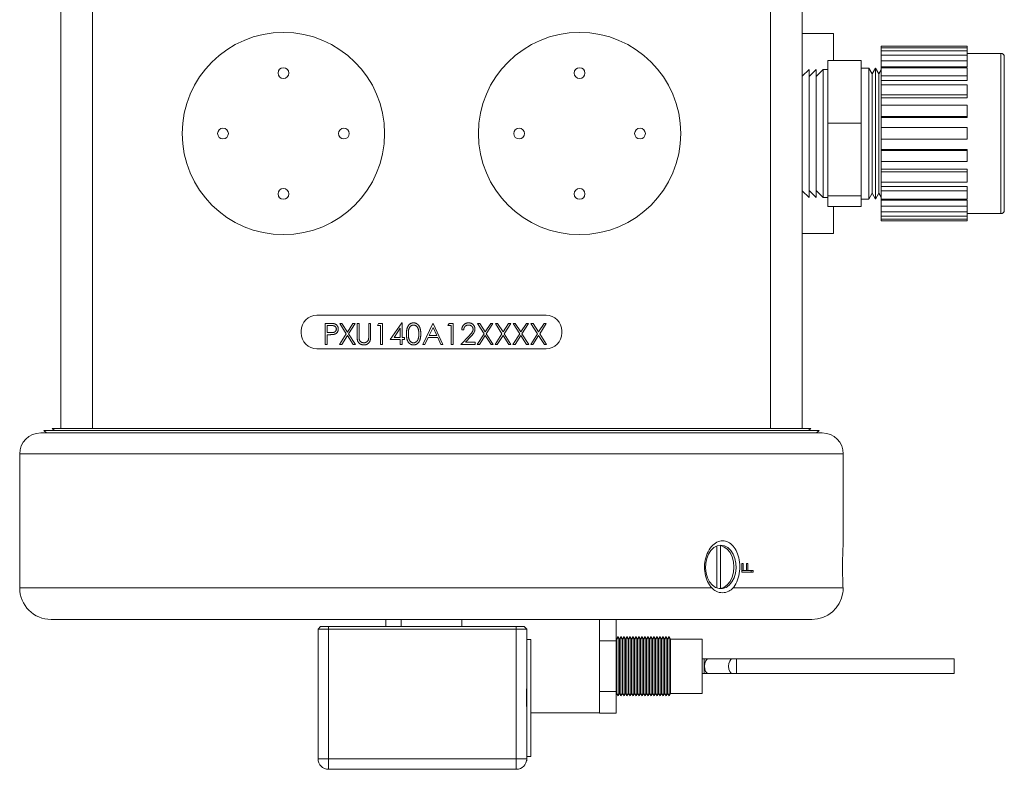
# Model space of a CAD drawing. Header units: inches. Extents: x 0.88 to 7.8, y 1.01 to 10.36.
# Tile 4 of 10: x 0.88 to 2.84, y 4.8 to 6.29. Entities that reach past the tile are written whole.
import ezdxf

# ---------------------------------------------------------------- set-up
doc = ezdxf.new("R2010")
doc.units = ezdxf.units.IN
doc.header["$MEASUREMENT"] = 0

msp = doc.modelspace()

# ---------------------------------------------------------------- linework, layer by layer
at = {"color": 7, "linetype": 'Continuous', "lineweight": 15}
for p, q in [((0.9643, 5.4802), (0.9643, 6.6505)), ((1.0268, 6.6505), (1.0268, 5.4802)), ((2.3718, 5.4802), (2.3718, 6.6505)), ((2.4343, 6.6505), (2.4343, 5.4802)), ((2.4968, 6.2637), (2.4343, 6.2637)), ((2.4968, 6.2099), (2.4968, 6.2637)), ((2.7619, 6.2387), (2.5908, 6.2387)), ((2.5908, 6.2383), (2.5908, 6.2387)), ((2.5908, 6.2383), (2.7619, 6.2383)), ((2.5908, 6.2354), (2.5908, 6.2383)), ((2.7619, 6.2354), (2.5908, 6.2354)), ((2.5908, 6.2295), (2.5908, 6.2354)), ((2.5908, 6.2295), (2.7619, 6.2295)), ((2.5908, 6.221), (2.5908, 6.2295)), ((2.7619, 6.2387), (2.7619, 6.2383)), ((2.7619, 6.2354), (2.7619, 6.2383)), ((2.7619, 6.2354), (2.7619, 6.2295)), ((2.7619, 6.221), (2.7619, 6.2295)), ((2.5516, 6.2099), (2.485, 6.2099)), ((2.485, 6.0859), (2.485, 6.2099)), ((2.5516, 6.0859), (2.5516, 6.2099)), ((2.7619, 6.221), (2.5908, 6.221)), ((2.5908, 6.2094), (2.5908, 6.221)), ((2.5908, 6.2094), (2.7619, 6.2094)), ((2.5908, 6.1979), (2.5908, 6.2094)), ((2.8286, 6.2242), (2.7619, 6.2242)), ((2.7619, 6.221), (2.7619, 6.2094)), ((2.7619, 6.1979), (2.7619, 6.2094)), ((2.8352, 6.2176), (2.8352, 6.0072)), ((2.4481, 6.1926), (2.4343, 6.1788)), ((2.462, 6.1926), (2.4481, 6.1787)), ((2.4481, 6.0168), (2.4481, 6.1926)), ((2.4759, 6.1926), (2.462, 6.1787)), ((2.462, 6.0168), (2.462, 6.1926)), ((2.485, 6.1926), (2.4759, 6.1926)), ((2.4759, 6.0168), (2.4759, 6.1926)), ((2.5668, 6.1953), (2.5516, 6.1953)), ((2.5734, 6.184), (2.5668, 6.1953)), ((2.5668, 6.0157), (2.5668, 6.1953)), ((2.58, 6.1953), (2.5734, 6.184)), ((2.5865, 6.184), (2.58, 6.1953)), ((2.58, 6.0157), (2.58, 6.1953)), ((2.5908, 6.1914), (2.5865, 6.184)), ((2.5908, 6.1979), (2.7619, 6.1979)), ((2.5908, 6.1957), (2.5908, 6.1979)), ((2.7619, 6.1959), (2.5908, 6.1959)), ((2.5908, 6.1796), (2.5908, 6.1959)), ((2.7619, 6.1959), (2.7619, 6.1796)), ((2.5734, 6.02), (2.5734, 6.184)), ((2.5865, 6.02), (2.5865, 6.184)), ((2.5908, 6.1796), (2.7619, 6.1796)), ((2.5908, 6.1708), (2.5908, 6.1796)), ((2.5908, 6.1708), (2.7619, 6.1708)), ((2.5908, 6.1617), (2.5908, 6.1708)), ((2.7619, 6.1708), (2.7619, 6.1796)), ((2.7619, 6.162), (2.5908, 6.162)), ((2.5908, 6.1419), (2.5908, 6.162)), ((2.7619, 6.162), (2.7619, 6.1419)), ((2.5908, 6.1419), (2.7619, 6.1419)), ((2.5908, 6.1364), (2.5908, 6.1419)), ((2.5908, 6.1364), (2.7619, 6.1364)), ((2.5908, 6.1211), (2.5908, 6.1364)), ((2.7619, 6.1364), (2.7619, 6.1419)), ((2.7619, 6.1214), (2.5908, 6.1214)), ((2.5908, 6.0991), (2.5908, 6.1214)), ((2.7619, 6.1214), (2.7619, 6.0991)), ((2.5908, 6.0991), (2.7619, 6.0991)), ((2.5908, 6.0972), (2.5908, 6.0991)), ((2.5908, 6.0972), (2.7619, 6.0972)), ((2.5908, 6.0768), (2.5908, 6.0972)), ((2.7619, 6.0972), (2.7619, 6.0991)), ((2.5516, 6.0859), (2.485, 6.0859)), ((2.485, 5.9414), (2.485, 6.0859)), ((2.5516, 5.9414), (2.5516, 6.0859)), ((2.7619, 6.0771), (2.5908, 6.0771)), ((2.5908, 6.0539), (2.5908, 6.0771)), ((2.7619, 6.0771), (2.7619, 6.0539)), ((2.5908, 6.0539), (2.7619, 6.0539)), ((2.5908, 6.0338), (2.5908, 6.0536)), ((2.5908, 6.0338), (2.7619, 6.0338)), ((2.5908, 6.0319), (2.5908, 6.0338)), ((2.7619, 6.0319), (2.7619, 6.0338)), ((2.4481, 5.9381), (2.4481, 6.0168)), ((2.462, 5.9381), (2.462, 6.0168)), ((2.4759, 5.9381), (2.4759, 6.0168)), ((2.5668, 5.9353), (2.5668, 6.0157)), ((2.5734, 5.9467), (2.5734, 6.02)), ((2.58, 5.9353), (2.58, 6.0157)), ((2.5865, 5.9467), (2.5865, 6.02)), ((2.7619, 6.0319), (2.5908, 6.0319)), ((2.5908, 6.0096), (2.5908, 6.0319)), ((2.7619, 6.0319), (2.7619, 6.0096)), ((2.5908, 6.0096), (2.7619, 6.0096)), ((2.5908, 5.9946), (2.5908, 6.0093)), ((2.5908, 5.9946), (2.7619, 5.9946)), ((2.5908, 5.989), (2.5908, 5.9946)), ((2.7619, 5.989), (2.7619, 5.9946)), ((2.8352, 6.0072), (2.8352, 5.9131)), ((2.7619, 5.989), (2.5908, 5.989)), ((2.5908, 5.969), (2.5908, 5.989)), ((2.7619, 5.989), (2.7619, 5.969)), ((2.5908, 5.969), (2.7619, 5.969)), ((2.5908, 5.9602), (2.5908, 5.9687)), ((2.5908, 5.9602), (2.7619, 5.9602)), ((2.5908, 5.9513), (2.5908, 5.9602)), ((2.7619, 5.9513), (2.7619, 5.9602)), ((2.4343, 5.9519), (2.4481, 5.9381)), ((2.4481, 5.952), (2.462, 5.9381)), ((2.462, 5.952), (2.4759, 5.9381)), ((2.4759, 5.9381), (2.485, 5.9381)), ((2.5516, 5.9414), (2.485, 5.9414)), ((2.485, 5.9208), (2.485, 5.9414)), ((2.5516, 5.9208), (2.5516, 5.9414)), ((2.5668, 5.9353), (2.5734, 5.9467)), ((2.5734, 5.9467), (2.58, 5.9353)), ((2.58, 5.9353), (2.5865, 5.9467)), ((2.5865, 5.9467), (2.5908, 5.9393)), ((2.7619, 5.9513), (2.5908, 5.9513)), ((2.5908, 5.935), (2.5908, 5.9513)), ((2.7619, 5.9513), (2.7619, 5.935)), ((2.5516, 5.9208), (2.485, 5.9208)), ((2.4968, 5.867), (2.4968, 5.9208)), ((2.5516, 5.9353), (2.5668, 5.9353)), ((2.5908, 5.935), (2.7619, 5.935)), ((2.5908, 5.9329), (2.5908, 5.9348)), ((2.5908, 5.9329), (2.7619, 5.9329)), ((2.5908, 5.9214), (2.5908, 5.9329)), ((2.7619, 5.9214), (2.5908, 5.9214)), ((2.5908, 5.9099), (2.5908, 5.9214)), ((2.7619, 5.9214), (2.7619, 5.9329)), ((2.7619, 5.9214), (2.7619, 5.9099)), ((2.5908, 5.9099), (2.7619, 5.9099)), ((2.5908, 5.9013), (2.5908, 5.9099)), ((2.7619, 5.9013), (2.5908, 5.9013)), ((2.5908, 5.8953), (2.5908, 5.9013)), ((2.7619, 5.9013), (2.7619, 5.9099)), ((2.7619, 5.9065), (2.8286, 5.9065)), ((2.7619, 5.9013), (2.7619, 5.8953)), ((2.5908, 5.8953), (2.7619, 5.8953)), ((2.5908, 5.8924), (2.5908, 5.8953)), ((2.7619, 5.8924), (2.5908, 5.8924)), ((2.5908, 5.892), (2.5908, 5.8924)), ((2.5908, 5.892), (2.7619, 5.892)), ((2.7619, 5.8924), (2.7619, 5.8953)), ((2.7619, 5.8924), (2.7619, 5.892)), ((2.4968, 5.867), (2.4343, 5.867)), ((1.9264, 5.705), (1.4722, 5.705)), ((1.4887, 5.6886), (1.4969, 5.6886)), ((1.4887, 5.6469), (1.4887, 5.6886)), ((1.4925, 5.6843), (1.4925, 5.6704)), ((1.5001, 5.6843), (1.4925, 5.6843)), ((1.5174, 5.6886), (1.5217, 5.6886)), ((1.5304, 5.6681), (1.5174, 5.6886)), ((1.5217, 5.6886), (1.5326, 5.6715)), ((1.5326, 5.6715), (1.5435, 5.6886)), ((1.5478, 5.6886), (1.5348, 5.6681)), ((1.5435, 5.6886), (1.5478, 5.6886)), ((1.5518, 5.6886), (1.5556, 5.6886)), ((1.5518, 5.6634), (1.5518, 5.6886)), ((1.5556, 5.6886), (1.5556, 5.6636)), ((1.5748, 5.6886), (1.5786, 5.6886)), ((1.5748, 5.6636), (1.5748, 5.6886)), ((1.5786, 5.6886), (1.5786, 5.6634)), ((1.5919, 5.6843), (1.5944, 5.6886)), ((1.5983, 5.6843), (1.5919, 5.6843)), ((1.5944, 5.6886), (1.6021, 5.6886)), ((1.5983, 5.6469), (1.5983, 5.6843)), ((1.6021, 5.6886), (1.6021, 5.6469)), ((1.6176, 5.6565), (1.6404, 5.6897)), ((1.6404, 5.6897), (1.6411, 5.6897)), ((1.6411, 5.6897), (1.6411, 5.6608)), ((1.6823, 5.6469), (1.7021, 5.6886)), ((1.7021, 5.6886), (1.7026, 5.6886)), ((1.7026, 5.6886), (1.7219, 5.6469)), ((1.732, 5.6843), (1.7345, 5.6886)), ((1.7385, 5.6843), (1.732, 5.6843)), ((1.7345, 5.6886), (1.7422, 5.6886)), ((1.7385, 5.6469), (1.7385, 5.6843)), ((1.7422, 5.6886), (1.7422, 5.6469)), ((1.7906, 5.6886), (1.7949, 5.6886)), ((1.8037, 5.6682), (1.7906, 5.6886)), ((1.7949, 5.6886), (1.8058, 5.6716)), ((1.8058, 5.6716), (1.8168, 5.6886)), ((1.8211, 5.6886), (1.808, 5.6682)), ((1.8168, 5.6886), (1.8211, 5.6886)), ((1.8259, 5.6886), (1.8302, 5.6886)), ((1.839, 5.6682), (1.8259, 5.6886)), ((1.8302, 5.6886), (1.8411, 5.6716)), ((1.8411, 5.6716), (1.8521, 5.6886)), ((1.8564, 5.6886), (1.8433, 5.6682)), ((1.8521, 5.6886), (1.8564, 5.6886)), ((1.8612, 5.6886), (1.8655, 5.6886)), ((1.8743, 5.6682), (1.8612, 5.6886)), ((1.8655, 5.6886), (1.8764, 5.6716)), ((1.8764, 5.6716), (1.8874, 5.6886)), ((1.8917, 5.6886), (1.8786, 5.6682)), ((1.8874, 5.6886), (1.8917, 5.6886)), ((1.8965, 5.6886), (1.9008, 5.6886)), ((1.9096, 5.6682), (1.8965, 5.6886)), ((1.9008, 5.6886), (1.9117, 5.6716)), ((1.9117, 5.6716), (1.9227, 5.6886)), ((1.927, 5.6886), (1.9139, 5.6682)), ((1.9227, 5.6886), (1.927, 5.6886)), ((1.441, 5.6738), (1.441, 5.6696)), ((1.4925, 5.6704), (1.4998, 5.6703)), ((1.4925, 5.6662), (1.4925, 5.6469)), ((1.4954, 5.6662), (1.4925, 5.6662)), ((1.5168, 5.6469), (1.5304, 5.6681)), ((1.5326, 5.6648), (1.5212, 5.6469)), ((1.544, 5.6469), (1.5326, 5.6648)), ((1.5348, 5.6681), (1.5484, 5.6469)), ((1.6374, 5.6789), (1.625, 5.6608)), ((1.6374, 5.6608), (1.6374, 5.6789)), ((1.7023, 5.6805), (1.6948, 5.6646)), ((1.6948, 5.6646), (1.7097, 5.6646)), ((1.7097, 5.6646), (1.7023, 5.6805)), ((1.7577, 5.6469), (1.7739, 5.6642)), ((1.7631, 5.6758), (1.7593, 5.6758)), ((1.7901, 5.6469), (1.8037, 5.6682)), ((1.8058, 5.6648), (1.7944, 5.6469)), ((1.8173, 5.6469), (1.8058, 5.6648)), ((1.808, 5.6682), (1.8216, 5.6469)), ((1.8254, 5.6469), (1.839, 5.6682)), ((1.8411, 5.6648), (1.8297, 5.6469)), ((1.8526, 5.6469), (1.8411, 5.6648)), ((1.8433, 5.6682), (1.8569, 5.6469)), ((1.8607, 5.6469), (1.8743, 5.6682)), ((1.8764, 5.6648), (1.865, 5.6469)), ((1.8879, 5.6469), (1.8764, 5.6648)), ((1.8786, 5.6682), (1.8922, 5.6469)), ((1.896, 5.6469), (1.9096, 5.6682)), ((1.9117, 5.6648), (1.9003, 5.6469)), ((1.9232, 5.6469), (1.9117, 5.6648)), ((1.9139, 5.6682), (1.9275, 5.6469)), ((1.9576, 5.6696), (1.9576, 5.6738)), ((1.4925, 5.6469), (1.4887, 5.6469)), ((1.5212, 5.6469), (1.5168, 5.6469)), ((1.5484, 5.6469), (1.544, 5.6469)), ((1.6021, 5.6469), (1.5983, 5.6469)), ((1.6374, 5.6565), (1.6176, 5.6565)), ((1.625, 5.6608), (1.6374, 5.6608)), ((1.6374, 5.6469), (1.6374, 5.6565)), ((1.6411, 5.6469), (1.6374, 5.6469)), ((1.6411, 5.6608), (1.6459, 5.6608)), ((1.6411, 5.6565), (1.6411, 5.6469)), ((1.6459, 5.6565), (1.6411, 5.6565)), ((1.6459, 5.6608), (1.6459, 5.6565)), ((1.6864, 5.6469), (1.6823, 5.6469)), ((1.6927, 5.6603), (1.6864, 5.6469)), ((1.7116, 5.6603), (1.6927, 5.6603)), ((1.7178, 5.6469), (1.7116, 5.6603)), ((1.7219, 5.6469), (1.7178, 5.6469)), ((1.7422, 5.6469), (1.7385, 5.6469)), ((1.7861, 5.6469), (1.7577, 5.6469)), ((1.7771, 5.6623), (1.7666, 5.6512)), ((1.7666, 5.6512), (1.7861, 5.6512)), ((1.7861, 5.6512), (1.7861, 5.6469)), ((1.7944, 5.6469), (1.7901, 5.6469)), ((1.8216, 5.6469), (1.8173, 5.6469)), ((1.8297, 5.6469), (1.8254, 5.6469)), ((1.8569, 5.6469), (1.8526, 5.6469)), ((1.865, 5.6469), (1.8607, 5.6469)), ((1.8922, 5.6469), (1.8879, 5.6469)), ((1.9003, 5.6469), (1.896, 5.6469)), ((1.9275, 5.6469), (1.9232, 5.6469)), ((1.4722, 5.6383), (1.9264, 5.6383)), ((0.9243, 5.4712), (2.4743, 5.4712)), ((0.9306, 5.476), (0.9355, 5.4712)), ((2.468, 5.476), (0.9306, 5.476)), ((0.9473, 5.4802), (0.9515, 5.476)), ((0.9643, 5.4802), (0.9473, 5.4802)), ((1.0268, 5.4802), (0.9643, 5.4802)), ((1.0268, 5.4802), (1.5403, 5.4802)), ((1.8583, 5.4802), (1.5403, 5.4802)), ((1.8583, 5.4802), (2.3718, 5.4802)), ((2.4343, 5.4802), (2.3718, 5.4802)), ((2.4513, 5.4802), (2.4343, 5.4802)), ((2.4471, 5.476), (2.4513, 5.4802)), ((2.4631, 5.4712), (2.468, 5.476)), ((0.8826, 5.4295), (0.8826, 5.1637)), ((2.516, 5.2567), (2.516, 5.4295)), ((2.265, 5.2467), (2.265, 5.1637)), ((2.2721, 5.1624), (2.2721, 5.248)), ((2.315, 5.1951), (2.315, 5.212)), ((2.3173, 5.212), (2.315, 5.212)), ((2.3173, 5.1982), (2.315, 5.1982)), ((2.3372, 5.1951), (2.315, 5.1951)), ((2.3173, 5.212), (2.3173, 5.1982)), ((2.3242, 5.1982), (2.3173, 5.1982)), ((2.3265, 5.212), (2.3242, 5.212)), ((2.3242, 5.1982), (2.3242, 5.212)), ((2.3265, 5.1982), (2.3242, 5.1982)), ((2.3265, 5.212), (2.3265, 5.1982)), ((2.3372, 5.1982), (2.3265, 5.1982)), ((2.3333, 5.1982), (2.3333, 5.1951)), ((2.3372, 5.1982), (2.3372, 5.1951)), ((2.2975, 5.1637), (2.5154, 5.1637)), ((2.4535, 5.1012), (0.9451, 5.1012)), ((1.6085, 5.1012), (1.6085, 5.0872)), ((1.6394, 5.1012), (1.6394, 5.0872)), ((1.7592, 5.0872), (1.7592, 5.1012)), ((2.0326, 4.9158), (2.0326, 5.1012)), ((2.0653, 5.1012), (2.0653, 5.0586)), ((1.4793, 5.0872), (1.4743, 5.0822)), ((1.4951, 5.0822), (1.4743, 5.0822)), ((1.4743, 4.8247), (1.4743, 5.0822)), ((1.4793, 5.0872), (1.4951, 5.0872)), ((1.4951, 5.0872), (1.4951, 5.0822)), ((1.4951, 5.0872), (1.8674, 5.0872)), ((1.8674, 5.0822), (1.4951, 5.0822)), ((1.4951, 5.0822), (1.4951, 4.8247)), ((1.8674, 5.0872), (1.8674, 5.0822)), ((1.8674, 5.0872), (1.8832, 5.0872)), ((1.8674, 4.8247), (1.8674, 5.0822)), ((1.8882, 5.0822), (1.8674, 5.0822)), ((1.8882, 5.0822), (1.8832, 5.0872)), ((1.8882, 5.0822), (1.8882, 4.9776)), ((1.8962, 5.0616), (1.8882, 5.0616)), ((1.8962, 4.8296), (1.8962, 5.0616)), ((2.0653, 5.0586), (2.0326, 5.0586)), ((2.0662, 5.0623), (2.0653, 5.0638)), ((2.0653, 5.0586), (2.0653, 4.9584)), ((2.0692, 5.0675), (2.0662, 5.0623)), ((2.0662, 5.0623), (2.0662, 4.9546)), ((2.0721, 5.0623), (2.0692, 5.0675)), ((2.0692, 5.0675), (2.0692, 4.9495)), ((2.0751, 5.0675), (2.0721, 5.0623)), ((2.0721, 5.0623), (2.0721, 4.9546)), ((2.0781, 5.0623), (2.0751, 5.0675)), ((2.0751, 5.0675), (2.0751, 4.9495)), ((2.0811, 5.0675), (2.0781, 5.0623)), ((2.0781, 5.0623), (2.0781, 4.9546)), ((2.0841, 5.0623), (2.0811, 5.0675)), ((2.0811, 5.0675), (2.0811, 4.9495)), ((2.087, 5.0675), (2.0841, 5.0623)), ((2.0841, 5.0623), (2.0841, 4.9546)), ((2.09, 5.0623), (2.087, 5.0675)), ((2.087, 5.0675), (2.087, 4.9495)), ((2.093, 5.0675), (2.09, 5.0623)), ((2.09, 5.0623), (2.09, 4.9546)), ((2.096, 5.0623), (2.093, 5.0675)), ((2.093, 5.0675), (2.093, 4.9495)), ((2.0989, 5.0675), (2.096, 5.0623)), ((2.096, 5.0623), (2.096, 4.9546)), ((2.1019, 5.0623), (2.0989, 5.0675)), ((2.0989, 5.0675), (2.0989, 4.9495)), ((2.1049, 5.0675), (2.1019, 5.0623)), ((2.1019, 5.0623), (2.1019, 4.9546)), ((2.1079, 5.0623), (2.1049, 5.0675)), ((2.1049, 5.0675), (2.1049, 4.9495)), ((2.1109, 5.0675), (2.1079, 5.0623)), ((2.1079, 5.0623), (2.1079, 4.9546)), ((2.1138, 5.0623), (2.1109, 5.0675)), ((2.1109, 5.0675), (2.1109, 4.9495)), ((2.1168, 5.0675), (2.1138, 5.0623)), ((2.1138, 5.0623), (2.1138, 4.9546)), ((2.1198, 5.0623), (2.1168, 5.0675)), ((2.1168, 5.0675), (2.1168, 4.9495)), ((2.1228, 5.0675), (2.1198, 5.0623)), ((2.1198, 5.0623), (2.1198, 4.9546)), ((2.1258, 5.0623), (2.1228, 5.0675)), ((2.1228, 5.0675), (2.1228, 4.9495)), ((2.1287, 5.0675), (2.1258, 5.0623)), ((2.1258, 5.0623), (2.1258, 4.9546)), ((2.1317, 5.0623), (2.1287, 5.0675)), ((2.1287, 5.0675), (2.1287, 4.9495)), ((2.1347, 5.0675), (2.1317, 5.0623)), ((2.1317, 5.0623), (2.1317, 4.9546)), ((2.1377, 5.0623), (2.1347, 5.0675)), ((2.1347, 5.0675), (2.1347, 4.9495)), ((2.1407, 5.0675), (2.1377, 5.0623)), ((2.1377, 5.0623), (2.1377, 4.9546)), ((2.1436, 5.0623), (2.1407, 5.0675)), ((2.1407, 5.0675), (2.1407, 4.9495)), ((2.1466, 5.0675), (2.1436, 5.0623)), ((2.1436, 5.0623), (2.1436, 4.9546)), ((2.1496, 5.0623), (2.1466, 5.0675)), ((2.1466, 5.0675), (2.1466, 4.9495)), ((2.1526, 5.0675), (2.1496, 5.0623)), ((2.1496, 5.0623), (2.1496, 4.9546)), ((2.1556, 5.0623), (2.1526, 5.0675)), ((2.1526, 5.0675), (2.1526, 4.9495)), ((2.1585, 5.0675), (2.1556, 5.0623)), ((2.1556, 5.0623), (2.1556, 4.9546)), ((2.1615, 5.0623), (2.1585, 5.0675)), ((2.1585, 5.0675), (2.1585, 4.9495)), ((2.1645, 5.0675), (2.1615, 5.0623)), ((2.1615, 5.0623), (2.1615, 4.9546)), ((2.1675, 5.0623), (2.1645, 5.0675)), ((2.1645, 5.0675), (2.1645, 4.9495)), ((2.1704, 5.0675), (2.1675, 5.0623)), ((2.1675, 5.0623), (2.1675, 4.9546)), ((2.1734, 5.0623), (2.1704, 5.0675)), ((2.1704, 5.0675), (2.1704, 4.9495)), ((2.236, 5.0623), (2.1734, 5.0623)), ((2.1734, 5.0623), (2.1734, 4.9546)), ((2.236, 5.0623), (2.236, 4.9546)), ((2.2398, 5.0231), (2.236, 5.0231)), ((2.2482, 5.0231), (2.2398, 5.0231)), ((2.2959, 5.0231), (2.2482, 5.0231)), ((2.3042, 5.0231), (2.2959, 5.0231)), ((2.736, 5.0231), (2.3042, 5.0231)), ((2.736, 5.0231), (2.736, 4.9939)), ((2.236, 4.9939), (2.2398, 4.9939)), ((2.2398, 4.9939), (2.2482, 4.9939)), ((2.2482, 4.9939), (2.2959, 4.9939)), ((2.2959, 4.9939), (2.3042, 4.9939)), ((2.3042, 4.9939), (2.736, 4.9939)), ((1.8881, 4.9219), (1.8881, 4.9693)), ((2.0653, 4.9584), (2.0326, 4.9584)), ((2.0653, 4.9584), (2.0653, 4.9151)), ((2.0653, 4.9531), (2.0662, 4.9546)), ((2.0662, 4.9546), (2.0692, 4.9495)), ((2.0692, 4.9495), (2.0721, 4.9546)), ((2.0721, 4.9546), (2.0751, 4.9495)), ((2.0751, 4.9495), (2.0781, 4.9546)), ((2.0781, 4.9546), (2.0811, 4.9495)), ((2.0811, 4.9495), (2.0841, 4.9546)), ((2.0841, 4.9546), (2.087, 4.9495)), ((2.087, 4.9495), (2.09, 4.9546)), ((2.09, 4.9546), (2.093, 4.9495)), ((2.093, 4.9495), (2.096, 4.9546)), ((2.096, 4.9546), (2.0989, 4.9495)), ((2.0989, 4.9495), (2.1019, 4.9546)), ((2.1019, 4.9546), (2.1049, 4.9495)), ((2.1049, 4.9495), (2.1079, 4.9546)), ((2.1079, 4.9546), (2.1109, 4.9495)), ((2.1109, 4.9495), (2.1138, 4.9546)), ((2.1138, 4.9546), (2.1168, 4.9495)), ((2.1168, 4.9495), (2.1198, 4.9546)), ((2.1198, 4.9546), (2.1228, 4.9495)), ((2.1228, 4.9495), (2.1258, 4.9546)), ((2.1258, 4.9546), (2.1287, 4.9495)), ((2.1287, 4.9495), (2.1317, 4.9546)), ((2.1317, 4.9546), (2.1347, 4.9495)), ((2.1347, 4.9495), (2.1377, 4.9546)), ((2.1377, 4.9546), (2.1407, 4.9495)), ((2.1407, 4.9495), (2.1436, 4.9546)), ((2.1436, 4.9546), (2.1466, 4.9495)), ((2.1466, 4.9495), (2.1496, 4.9546)), ((2.1496, 4.9546), (2.1526, 4.9495)), ((2.1526, 4.9495), (2.1556, 4.9546)), ((2.1556, 4.9546), (2.1585, 4.9495)), ((2.1585, 4.9495), (2.1615, 4.9546)), ((2.1615, 4.9546), (2.1645, 4.9495)), ((2.1645, 4.9495), (2.1675, 4.9546)), ((2.1675, 4.9546), (2.1704, 4.9495)), ((2.1704, 4.9495), (2.1734, 4.9546)), ((2.1734, 4.9546), (2.236, 4.9546)), ((1.8882, 4.9136), (1.8882, 4.8247)), ((2.0326, 4.9158), (1.8962, 4.9158)), ((2.0326, 4.9158), (2.0326, 4.9151)), ((2.0326, 4.9151), (2.0653, 4.9151)), ((1.4743, 4.8247), (1.4951, 4.8247)), ((1.4951, 4.8247), (1.8674, 4.8247)), ((1.4951, 4.8247), (1.4951, 4.8039)), ((1.8674, 4.8039), (1.8674, 4.8247)), ((1.8882, 4.8247), (1.8674, 4.8247)), ((1.8882, 4.8296), (1.8962, 4.8296)), ((1.8674, 4.8039), (1.4951, 4.8039)), ((1.8878, 4.821), (1.8881, 4.8206)), ((1.8881, 4.8206), (1.8881, 4.8227))]:
    msp.add_line(p, q, dxfattribs=at)
at = {"color": 8, "linetype": 'Continuous', "lineweight": 15}
for p, q in [((2.8286, 6.0047), (2.8286, 6.2242)), ((2.8286, 5.9065), (2.8286, 6.0047)), ((2.516, 5.4295), (0.8826, 5.4295)), ((0.8826, 5.1637), (2.2553, 5.1637)), ((2.2398, 5.0231), (2.2398, 4.9939)), ((2.3042, 5.0231), (2.3042, 4.9939))]:
    msp.add_line(p, q, dxfattribs=at)
at = {"color": 7, "linetype": 'Continuous', "lineweight": 15, "flags": 128}
for points in [[(2.2731, 5.2483), (2.2661, 5.2471), (2.2594, 5.2437), (2.2535, 5.2382), (2.2487, 5.2309), (2.2451, 5.2222), (2.2431, 5.2127), (2.2427, 5.2027), (2.2439, 5.1928), (2.2467, 5.1837), (2.2509, 5.1756), (2.2564, 5.1692), (2.2627, 5.1647), (2.2696, 5.1624), (2.2766, 5.1624), (2.2835, 5.1647), (2.2898, 5.1692), (2.2952, 5.1756), (2.2995, 5.1837), (2.3023, 5.1928), (2.3035, 5.2027), (2.3031, 5.2127), (2.3011, 5.2222), (2.2975, 5.2309), (2.2927, 5.2382), (2.2868, 5.2437), (2.2801, 5.2471), (2.2731, 5.2483)], [(2.2721, 5.1624), (2.2792, 5.1649), (2.2857, 5.1697), (2.2913, 5.1766), (2.2955, 5.1851), (2.2981, 5.1949), (2.299, 5.2052), (2.2981, 5.2155), (2.2955, 5.2253), (2.2913, 5.2338), (2.2857, 5.2407), (2.2792, 5.2455), (2.2721, 5.248)]]:
    msp.add_lwpolyline(points, dxfattribs=at)
at = {"color": 8, "linetype": 'Continuous', "lineweight": 15, "flags": 128}
for points in [[(2.2482, 5.0231), (2.2454, 5.022), (2.243, 5.0188), (2.2414, 5.0141), (2.2409, 5.0085), (2.2414, 5.0029), (2.243, 4.9982), (2.2454, 4.995), (2.2482, 4.9939)], [(2.2959, 5.0231), (2.2931, 5.022), (2.2907, 5.0188), (2.2891, 5.0141), (2.2886, 5.0085), (2.2891, 5.0029), (2.2907, 4.9982), (2.2931, 4.995), (2.2959, 4.9939)]]:
    msp.add_lwpolyline(points, dxfattribs=at)
at = {"color": 7, "linetype": 'Continuous', "lineweight": 15}
for centre, radius in [((1.4056, 6.0653), 0.2006), ((1.993, 6.0653), 0.2006), ((1.4056, 6.1852), 0.0107), ((1.993, 6.1852), 0.0107), ((1.2858, 6.0653), 0.0107), ((1.5255, 6.0653), 0.0107), ((1.8731, 6.0653), 0.0107), ((2.1128, 6.0653), 0.0107), ((1.4056, 5.9455), 0.0107), ((1.993, 5.9455), 0.0107)]:
    msp.add_circle(centre, radius, dxfattribs=at)
for centre, radius, start, end in [((2.8286, 6.2176), 0.00667, 0, 90), ((2.8286, 5.9131), 0.00667, 270, 0), ((1.4722, 5.6738), 0.0312, 90, 180), ((1.9264, 5.6738), 0.0312, 0, 90), ((1.4722, 5.6696), 0.0313, 180, 270), ((1.9264, 5.6696), 0.0313, 270, 0), ((0.9243, 5.4295), 0.0417, 90, 180), ((2.4743, 5.4295), 0.0417, 0, 90), ((0.9451, 5.1637), 0.0625, 180, 270), ((2.4535, 5.1637), 0.0625, 270, 351.4426), ((1.4951, 4.8247), 0.0208, 180, 270), ((1.8674, 4.8247), 0.0208, 270, 0)]:
    msp.add_arc(centre, radius, start, end, dxfattribs=at)
for points, knots in [([(1.4969, 5.6886), (1.4975, 5.6886), (1.4985, 5.6886), (1.5001, 5.6886), (1.5015, 5.6885), (1.5027, 5.6885), (1.5039, 5.6884), (1.5048, 5.6883), (1.5057, 5.6882), (1.5062, 5.688), (1.5064, 5.688)], [0, 0, 0, 0, 0.176956, 0.339055, 0.486318, 0.618781, 0.735619, 0.838742, 0.926457, 1, 1, 1, 1]), ([(1.5106, 5.6774), (1.5106, 5.6778), (1.5106, 5.6784), (1.5104, 5.6794), (1.51, 5.6803), (1.5095, 5.6812), (1.5089, 5.682), (1.5081, 5.6827), (1.5073, 5.6832), (1.5065, 5.6836), (1.5058, 5.6838), (1.5052, 5.6839), (1.5046, 5.6841), (1.5038, 5.6842), (1.503, 5.6843), (1.5021, 5.6843), (1.5011, 5.6843), (1.5004, 5.6843), (1.5001, 5.6843)], [0, 0, 0, 0, 0.070044, 0.139238, 0.208197, 0.279173, 0.349987, 0.418354, 0.48761, 0.557411, 0.59533, 0.637964, 0.685913, 0.738185, 0.796103, 0.858517, 0.926658, 1, 1, 1, 1]), ([(1.5064, 5.688), (1.5067, 5.6879), (1.5073, 5.6878), (1.5081, 5.6874), (1.5089, 5.6871), (1.5096, 5.6867), (1.5103, 5.6862), (1.511, 5.6856), (1.5116, 5.685), (1.5122, 5.6844), (1.5127, 5.6837), (1.5131, 5.6829), (1.5135, 5.6821), (1.5138, 5.6812), (1.5141, 5.6804), (1.5143, 5.6794), (1.5144, 5.6784), (1.5144, 5.6778), (1.5144, 5.6774)], [0, 0, 0, 0, 0.062481, 0.12349, 0.183411, 0.243153, 0.302127, 0.36171, 0.421842, 0.482932, 0.544552, 0.605681, 0.66768, 0.729984, 0.794551, 0.860346, 0.928907, 1, 1, 1, 1]), ([(1.6497, 5.6677), (1.6497, 5.6684), (1.6497, 5.6697), (1.6498, 5.6716), (1.6499, 5.6734), (1.6501, 5.675), (1.6504, 5.6766), (1.6507, 5.678), (1.651, 5.6793), (1.6514, 5.6805), (1.6519, 5.6816), (1.6524, 5.6826), (1.653, 5.6836), (1.6536, 5.6845), (1.6542, 5.6853), (1.6549, 5.6861), (1.6556, 5.6868), (1.6564, 5.6874), (1.6572, 5.6879), (1.6581, 5.6884), (1.659, 5.6888), (1.6598, 5.6891), (1.6608, 5.6894), (1.6617, 5.6896), (1.6627, 5.6897), (1.6633, 5.6897), (1.6636, 5.6897)], [0, 0, 0, 0, 0.068595, 0.133246, 0.194313, 0.251279, 0.304513, 0.354235, 0.400481, 0.443411, 0.484015, 0.523252, 0.561042, 0.5979, 0.633518, 0.668314, 0.702496, 0.736685, 0.770293, 0.803437, 0.835913, 0.86846, 0.900847, 0.933467, 0.966258, 1, 1, 1, 1]), ([(1.6638, 5.6854), (1.6633, 5.6854), (1.6624, 5.6853), (1.661, 5.685), (1.6597, 5.6844), (1.6587, 5.6837), (1.6579, 5.6831), (1.6573, 5.6826), (1.6568, 5.682), (1.6563, 5.6813), (1.6558, 5.6806), (1.6554, 5.6799), (1.655, 5.6791), (1.6547, 5.6782), (1.6544, 5.6773), (1.6541, 5.6762), (1.6539, 5.6751), (1.6537, 5.6738), (1.6536, 5.6725), (1.6535, 5.671), (1.6534, 5.6694), (1.6534, 5.6683), (1.6534, 5.6678)], [0, 0, 0, 0, 0.060387, 0.120883, 0.182755, 0.247811, 0.281299, 0.315088, 0.349702, 0.384857, 0.420966, 0.458511, 0.497175, 0.537602, 0.580503, 0.627468, 0.678388, 0.733983, 0.793747, 0.857714, 0.926698, 1, 1, 1, 1]), ([(1.6636, 5.6897), (1.664, 5.6897), (1.6646, 5.6897), (1.6656, 5.6896), (1.6666, 5.6894), (1.6675, 5.6891), (1.6684, 5.6888), (1.6693, 5.6884), (1.6701, 5.6879), (1.671, 5.6874), (1.6718, 5.6867), (1.6725, 5.686), (1.6732, 5.6853), (1.6739, 5.6844), (1.6745, 5.6835), (1.6751, 5.6825), (1.6756, 5.6814), (1.6761, 5.6803), (1.6766, 5.6791), (1.677, 5.6778), (1.6773, 5.6763), (1.6776, 5.6748), (1.6778, 5.6732), (1.6779, 5.6715), (1.678, 5.6696), (1.678, 5.6684), (1.678, 5.6677)], [0, 0, 0, 0, 0.033788, 0.067194, 0.099862, 0.132567, 0.165151, 0.197913, 0.231319, 0.265083, 0.299255, 0.334399, 0.369943, 0.406284, 0.444064, 0.482998, 0.523354, 0.565537, 0.609613, 0.656391, 0.705885, 0.758325, 0.813832, 0.872795, 0.934722, 1, 1, 1, 1]), ([(1.6743, 5.6678), (1.6743, 5.6683), (1.6743, 5.6692), (1.6742, 5.6707), (1.6741, 5.672), (1.674, 5.6733), (1.6737, 5.6746), (1.6735, 5.6757), (1.6732, 5.6768), (1.6729, 5.6778), (1.6725, 5.6788), (1.6721, 5.6797), (1.6717, 5.6805), (1.6712, 5.6812), (1.6707, 5.6819), (1.6702, 5.6826), (1.6696, 5.6831), (1.6688, 5.6838), (1.6678, 5.6844), (1.6665, 5.685), (1.6651, 5.6853), (1.6642, 5.6854), (1.6638, 5.6854)], [0, 0, 0, 0, 0.065681, 0.128486, 0.188175, 0.245106, 0.299448, 0.350823, 0.399942, 0.446672, 0.491255, 0.533376, 0.573853, 0.612526, 0.649597, 0.685532, 0.720106, 0.753838, 0.818925, 0.880493, 0.940311, 1, 1, 1, 1]), ([(1.7593, 5.6758), (1.7593, 5.6763), (1.7594, 5.6773), (1.7596, 5.6787), (1.7599, 5.68), (1.7604, 5.6813), (1.761, 5.6825), (1.7616, 5.6837), (1.7624, 5.6848), (1.7633, 5.6858), (1.7643, 5.6867), (1.7654, 5.6875), (1.7665, 5.6882), (1.7677, 5.6887), (1.7689, 5.6892), (1.7702, 5.6895), (1.7715, 5.6897), (1.7725, 5.6897), (1.7729, 5.6897)], [0, 0, 0, 0, 0.0687908, 0.1351033, 0.1989787, 0.2619043, 0.323495, 0.3851954, 0.4469692, 0.5097648, 0.5722506, 0.6334052, 0.6932512, 0.7525832, 0.8125793, 0.8732751, 0.9355499, 1, 1, 1, 1]), ([(1.7727, 5.6854), (1.7724, 5.6854), (1.7718, 5.6854), (1.7708, 5.6853), (1.7699, 5.6851), (1.7691, 5.6848), (1.7683, 5.6844), (1.7675, 5.684), (1.7668, 5.6835), (1.7661, 5.6829), (1.7654, 5.6822), (1.7649, 5.6815), (1.7644, 5.6807), (1.764, 5.6798), (1.7636, 5.6789), (1.7634, 5.6779), (1.7632, 5.6769), (1.7631, 5.6762), (1.7631, 5.6758)], [0, 0, 0, 0, 0.064439, 0.126547, 0.186887, 0.245878, 0.304041, 0.362191, 0.420976, 0.48066, 0.5406, 0.600689, 0.661936, 0.724443, 0.789038, 0.856314, 0.926352, 1, 1, 1, 1]), ([(1.7818, 5.677), (1.7818, 5.6772), (1.7818, 5.6778), (1.7816, 5.6786), (1.7814, 5.6794), (1.7811, 5.6802), (1.7808, 5.6809), (1.7803, 5.6816), (1.7798, 5.6823), (1.7792, 5.6829), (1.7785, 5.6835), (1.7778, 5.684), (1.777, 5.6844), (1.7762, 5.6848), (1.7754, 5.6851), (1.7746, 5.6853), (1.7737, 5.6854), (1.773, 5.6854), (1.7727, 5.6854)], [0, 0, 0, 0, 0.061965, 0.122122, 0.180988, 0.239933, 0.299906, 0.359989, 0.421776, 0.486576, 0.551535, 0.615018, 0.677259, 0.73973, 0.80305, 0.866495, 0.931973, 1, 1, 1, 1]), ([(1.7729, 5.6897), (1.7734, 5.6897), (1.7743, 5.6897), (1.7756, 5.6895), (1.7768, 5.6892), (1.778, 5.6888), (1.7791, 5.6883), (1.7802, 5.6876), (1.7812, 5.6869), (1.7821, 5.686), (1.7829, 5.6851), (1.7836, 5.6841), (1.7842, 5.6831), (1.7847, 5.682), (1.785, 5.6809), (1.7853, 5.6797), (1.7855, 5.6785), (1.7855, 5.6777), (1.7855, 5.6773)], [0, 0, 0, 0, 0.0694755, 0.1365168, 0.2007888, 0.2638297, 0.325735, 0.3872907, 0.4495092, 0.5129678, 0.5762752, 0.6375801, 0.6979026, 0.7571721, 0.8165985, 0.8766532, 0.9372896, 1, 1, 1, 1]), ([(1.5061, 5.6668), (1.5058, 5.6668), (1.5052, 5.6667), (1.5043, 5.6665), (1.5032, 5.6664), (1.5019, 5.6663), (1.5005, 5.6663), (1.499, 5.6662), (1.4973, 5.6662), (1.4961, 5.6662), (1.4954, 5.6662)], [0, 0, 0, 0, 0.075173, 0.164746, 0.268017, 0.385912, 0.517789, 0.663691, 0.824413, 1, 1, 1, 1]), ([(1.4998, 5.6703), (1.5001, 5.6703), (1.5008, 5.6703), (1.5018, 5.6704), (1.5027, 5.6704), (1.5036, 5.6705), (1.5043, 5.6706), (1.505, 5.6708), (1.5057, 5.6709), (1.5064, 5.6711), (1.5072, 5.6715), (1.5081, 5.6721), (1.5088, 5.6728), (1.5095, 5.6736), (1.51, 5.6745), (1.5104, 5.6754), (1.5106, 5.6764), (1.5106, 5.6771), (1.5106, 5.6774)], [0, 0, 0, 0, 0.072538, 0.140034, 0.202496, 0.260575, 0.313228, 0.361583, 0.404878, 0.444127, 0.5164, 0.586507, 0.655085, 0.724384, 0.793974, 0.861638, 0.930111, 1, 1, 1, 1]), ([(1.5144, 5.6774), (1.5144, 5.6771), (1.5144, 5.6764), (1.5143, 5.6754), (1.5141, 5.6745), (1.5139, 5.6736), (1.5135, 5.6728), (1.5132, 5.672), (1.5127, 5.6712), (1.5122, 5.6705), (1.5116, 5.6699), (1.511, 5.6693), (1.5103, 5.6687), (1.5095, 5.6682), (1.5087, 5.6678), (1.5079, 5.6674), (1.507, 5.6671), (1.5064, 5.6669), (1.5061, 5.6668)], [0, 0, 0, 0, 0.070119, 0.137192, 0.202016, 0.264631, 0.326117, 0.38601, 0.445812, 0.505298, 0.564633, 0.624283, 0.683902, 0.743953, 0.805388, 0.868388, 0.933084, 1, 1, 1, 1]), ([(1.5526, 5.6546), (1.5525, 5.6549), (1.5524, 5.6553), (1.5522, 5.6561), (1.5521, 5.6571), (1.552, 5.6581), (1.5519, 5.6593), (1.5519, 5.6605), (1.5518, 5.6619), (1.5518, 5.6629), (1.5518, 5.6634)], [0, 0, 0, 0, 0.07813, 0.169465, 0.274335, 0.39211, 0.523687, 0.668365, 0.827132, 1, 1, 1, 1]), ([(1.5556, 5.6636), (1.5556, 5.6633), (1.5556, 5.6626), (1.5556, 5.6616), (1.5556, 5.6608), (1.5556, 5.6601), (1.5556, 5.6594), (1.5557, 5.6589), (1.5557, 5.6584), (1.5557, 5.6582), (1.5557, 5.6581)], [0, 0, 0, 0, 0.191079, 0.362605, 0.516099, 0.650038, 0.765977, 0.862374, 0.940842, 1, 1, 1, 1]), ([(1.5786, 5.6634), (1.5786, 5.663), (1.5786, 5.6621), (1.5785, 5.6608), (1.5784, 5.6596), (1.5783, 5.6584), (1.5782, 5.6573), (1.578, 5.6563), (1.5778, 5.6553), (1.5775, 5.6544), (1.5772, 5.6535), (1.5768, 5.6527), (1.5764, 5.6519), (1.5759, 5.6512), (1.5754, 5.6504), (1.5747, 5.6497), (1.574, 5.649), (1.5733, 5.6484), (1.5725, 5.6478), (1.5716, 5.6473), (1.5707, 5.6468), (1.5698, 5.6465), (1.5688, 5.6462), (1.5678, 5.646), (1.5667, 5.6459), (1.566, 5.6458), (1.5656, 5.6458)], [0, 0, 0, 0, 0.054858, 0.1070588, 0.1569784, 0.2039923, 0.2484915, 0.2904833, 0.330489, 0.3678859, 0.4038581, 0.4400093, 0.476295, 0.5127923, 0.5504848, 0.5883811, 0.6276453, 0.6679795, 0.7084328, 0.7486023, 0.7890878, 0.8294612, 0.870371, 0.9122142, 0.9555466, 1, 1, 1, 1]), ([(1.5744, 5.6572), (1.5744, 5.6573), (1.5745, 5.6576), (1.5746, 5.6582), (1.5747, 5.6588), (1.5747, 5.6596), (1.5748, 5.6605), (1.5748, 5.6614), (1.5748, 5.6625), (1.5748, 5.6632), (1.5748, 5.6636)], [0, 0, 0, 0, 0.069835, 0.155621, 0.257802, 0.373811, 0.506402, 0.655564, 0.820079, 1, 1, 1, 1]), ([(1.6636, 5.6458), (1.6633, 5.6458), (1.6627, 5.6459), (1.6617, 5.646), (1.6608, 5.6462), (1.6599, 5.6464), (1.659, 5.6467), (1.6581, 5.6471), (1.6573, 5.6476), (1.6565, 5.6481), (1.6557, 5.6487), (1.6549, 5.6494), (1.6543, 5.6502), (1.6536, 5.651), (1.653, 5.6519), (1.6524, 5.6529), (1.6519, 5.6539), (1.6515, 5.655), (1.651, 5.6562), (1.6507, 5.6575), (1.6504, 5.659), (1.6501, 5.6605), (1.6499, 5.6621), (1.6498, 5.6639), (1.6497, 5.6658), (1.6497, 5.6671), (1.6497, 5.6677)], [0, 0, 0, 0, 0.033787, 0.066622, 0.099285, 0.131361, 0.163585, 0.196104, 0.228902, 0.262158, 0.295991, 0.330218, 0.36506, 0.400951, 0.43762, 0.475708, 0.515381, 0.556414, 0.599765, 0.646424, 0.696431, 0.749782, 0.806573, 0.867436, 0.931887, 1, 1, 1, 1]), ([(1.6534, 5.6678), (1.6534, 5.6672), (1.6534, 5.6661), (1.6535, 5.6646), (1.6536, 5.6631), (1.6537, 5.6617), (1.6539, 5.6605), (1.6541, 5.6593), (1.6544, 5.6583), (1.6547, 5.6573), (1.655, 5.6565), (1.6554, 5.6557), (1.6558, 5.6549), (1.6563, 5.6542), (1.6568, 5.6536), (1.6573, 5.653), (1.6579, 5.6524), (1.6587, 5.6518), (1.6597, 5.6511), (1.661, 5.6505), (1.6624, 5.6502), (1.6633, 5.6501), (1.6638, 5.6501)], [0, 0, 0, 0, 0.072951, 0.141584, 0.205926, 0.265301, 0.320597, 0.371817, 0.41879, 0.461699, 0.502134, 0.540804, 0.578181, 0.614297, 0.649678, 0.684299, 0.718359, 0.752081, 0.817652, 0.879722, 0.939966, 1, 1, 1, 1]), ([(1.678, 5.6677), (1.678, 5.6671), (1.678, 5.6659), (1.6779, 5.6641), (1.6778, 5.6623), (1.6776, 5.6607), (1.6773, 5.6592), (1.677, 5.6578), (1.6766, 5.6565), (1.6762, 5.6552), (1.6757, 5.6541), (1.6751, 5.6531), (1.6746, 5.6521), (1.6739, 5.6511), (1.6733, 5.6503), (1.6725, 5.6495), (1.6718, 5.6488), (1.671, 5.6482), (1.6701, 5.6476), (1.6693, 5.6472), (1.6684, 5.6468), (1.6675, 5.6464), (1.6666, 5.6462), (1.6656, 5.646), (1.6646, 5.6459), (1.664, 5.6458), (1.6636, 5.6458)], [0, 0, 0, 0, 0.065063, 0.126773, 0.185516, 0.240765, 0.29298, 0.34225, 0.388919, 0.432776, 0.474628, 0.514775, 0.553606, 0.591426, 0.628028, 0.663804, 0.698984, 0.733591, 0.767628, 0.801208, 0.834264, 0.866981, 0.89972, 0.932702, 0.966176, 1, 1, 1, 1]), ([(1.6727, 5.6573), (1.6728, 5.6577), (1.6731, 5.6584), (1.6734, 5.6596), (1.6737, 5.6608), (1.6739, 5.6621), (1.6741, 5.6634), (1.6742, 5.6648), (1.6743, 5.6663), (1.6743, 5.6673), (1.6743, 5.6678)], [0, 0, 0, 0, 0.110588, 0.224542, 0.342503, 0.464324, 0.590756, 0.722227, 0.858843, 1, 1, 1, 1]), ([(1.7739, 5.6642), (1.7743, 5.6646), (1.775, 5.6654), (1.7761, 5.6665), (1.7771, 5.6676), (1.7779, 5.6686), (1.7787, 5.6695), (1.7793, 5.6703), (1.7798, 5.6711), (1.7804, 5.6719), (1.781, 5.673), (1.7814, 5.6743), (1.7817, 5.6756), (1.7818, 5.6765), (1.7818, 5.677)], [0, 0, 0, 0, 0.110803, 0.212829, 0.306101, 0.390647, 0.466924, 0.534481, 0.593587, 0.644557, 0.7362, 0.825024, 0.911986, 1, 1, 1, 1]), ([(1.7855, 5.6773), (1.7855, 5.6767), (1.7855, 5.6756), (1.7851, 5.6739), (1.7846, 5.6722), (1.7839, 5.6709), (1.7833, 5.6698), (1.7827, 5.669), (1.782, 5.668), (1.7812, 5.667), (1.7803, 5.6659), (1.7794, 5.6648), (1.7783, 5.6636), (1.7775, 5.6628), (1.7771, 5.6623)], [0, 0, 0, 0, 0.098702, 0.195672, 0.292422, 0.391343, 0.444462, 0.504229, 0.570352, 0.642546, 0.722288, 0.807921, 0.90047, 1, 1, 1, 1]), ([(1.5656, 5.6458), (1.5652, 5.6458), (1.5644, 5.6459), (1.5633, 5.646), (1.5621, 5.6462), (1.5611, 5.6464), (1.56, 5.6468), (1.5591, 5.6472), (1.5581, 5.6477), (1.5572, 5.6482), (1.5564, 5.6489), (1.5556, 5.6495), (1.5549, 5.6503), (1.5543, 5.651), (1.5538, 5.6519), (1.5533, 5.6527), (1.5529, 5.6537), (1.5527, 5.6543), (1.5526, 5.6546)], [0, 0, 0, 0, 0.071175, 0.139644, 0.206317, 0.271373, 0.335418, 0.398076, 0.460608, 0.52297, 0.584716, 0.644895, 0.704291, 0.762998, 0.821087, 0.880104, 0.939388, 1, 1, 1, 1]), ([(1.5557, 5.6581), (1.5558, 5.6577), (1.5559, 5.6569), (1.5562, 5.6558), (1.5566, 5.6549), (1.5572, 5.654), (1.5578, 5.6532), (1.5586, 5.6524), (1.5596, 5.6518), (1.5607, 5.6512), (1.5618, 5.6507), (1.563, 5.6504), (1.5642, 5.6502), (1.565, 5.6501), (1.5654, 5.6501)], [0, 0, 0, 0, 0.086315, 0.167766, 0.244433, 0.318135, 0.391884, 0.470068, 0.553904, 0.644339, 0.736875, 0.826168, 0.913679, 1, 1, 1, 1]), ([(1.5654, 5.6501), (1.5657, 5.6501), (1.5664, 5.6502), (1.5674, 5.6503), (1.5684, 5.6506), (1.5694, 5.651), (1.5703, 5.6515), (1.5711, 5.652), (1.5719, 5.6527), (1.5725, 5.6534), (1.5731, 5.6542), (1.5737, 5.6551), (1.5741, 5.6561), (1.5743, 5.6568), (1.5744, 5.6572)], [0, 0, 0, 0, 0.0828906, 0.1653025, 0.2477619, 0.3315277, 0.4152798, 0.4963662, 0.5771513, 0.6577825, 0.7393216, 0.8237931, 0.909476, 1, 1, 1, 1]), ([(1.6638, 5.6501), (1.6642, 5.6501), (1.6651, 5.6502), (1.6665, 5.6505), (1.6678, 5.6511), (1.6688, 5.6518), (1.6696, 5.6524), (1.6702, 5.6529), (1.6707, 5.6535), (1.6712, 5.6541), (1.6716, 5.6548), (1.672, 5.6556), (1.6724, 5.6564), (1.6726, 5.657), (1.6727, 5.6573)], [0, 0, 0, 0, 0.112813, 0.225394, 0.339595, 0.459675, 0.521735, 0.583926, 0.648174, 0.713881, 0.781004, 0.851451, 0.924051, 1, 1, 1, 1]), ([(2.2553, 5.1637), (2.2537, 5.1656), (2.249, 5.1713), (2.2433, 5.1838), (2.2401, 5.2011), (2.2413, 5.2194), (2.247, 5.2362), (2.2564, 5.2491), (2.2678, 5.2566), (2.2797, 5.258), (2.2906, 5.2539), (2.2999, 5.2448), (2.3069, 5.2315), (2.3108, 5.2149), (2.311, 5.1967), (2.3071, 5.1792), (2.3016, 5.1686), (2.298, 5.1642), (2.2975, 5.1637)], [0, 0, 0, 0, 0.034348, 0.100567, 0.169996, 0.241697, 0.313912, 0.384605, 0.452123, 0.51622, 0.57845, 0.641201, 0.706428, 0.774906, 0.846061, 0.918331, 0.989711, 1, 1, 1, 1]), ([(2.5154, 5.1637), (2.5153, 5.1656), (2.5151, 5.1713), (2.5147, 5.1838), (2.5144, 5.2011), (2.5145, 5.2193), (2.515, 5.2362), (2.5155, 5.249), (2.5159, 5.2564), (2.5159, 5.2566), (2.5159, 5.2567)], [0, 0, 0, 0, 0.0687146, 0.2011862, 0.3400825, 0.4835209, 0.6279887, 0.7694133, 0.9044847, 1, 1, 1, 1]), ([(2.2975, 5.1637), (2.2947, 5.1612), (2.2883, 5.1556), (2.276, 5.1536), (2.2644, 5.1557), (2.2579, 5.1613), (2.2553, 5.1637)], [0, 0, 0, 0, 0.219663, 0.503328, 0.79177, 1, 1, 1, 1]), ([(2.5153, 5.1544), (2.5153, 5.1544), (2.5152, 5.1534), (2.5155, 5.156), (2.5155, 5.1614), (2.5154, 5.1637)], [0, 0, 0, 0, 0.007595, 0.583935, 1, 1, 1, 1]), ([(1.8882, 4.9136), (1.8881, 4.919), (1.888, 4.93), (1.8878, 4.9464), (1.888, 4.9624), (1.8881, 4.9725), (1.8882, 4.9776)], [0, 0, 0, 0, 0.258216, 0.521446, 0.759164, 1, 1, 1, 1])]:
    msp.add_open_spline(points, degree=3, knots=knots, dxfattribs=at)

doc.saveas('drawing.dxf')
